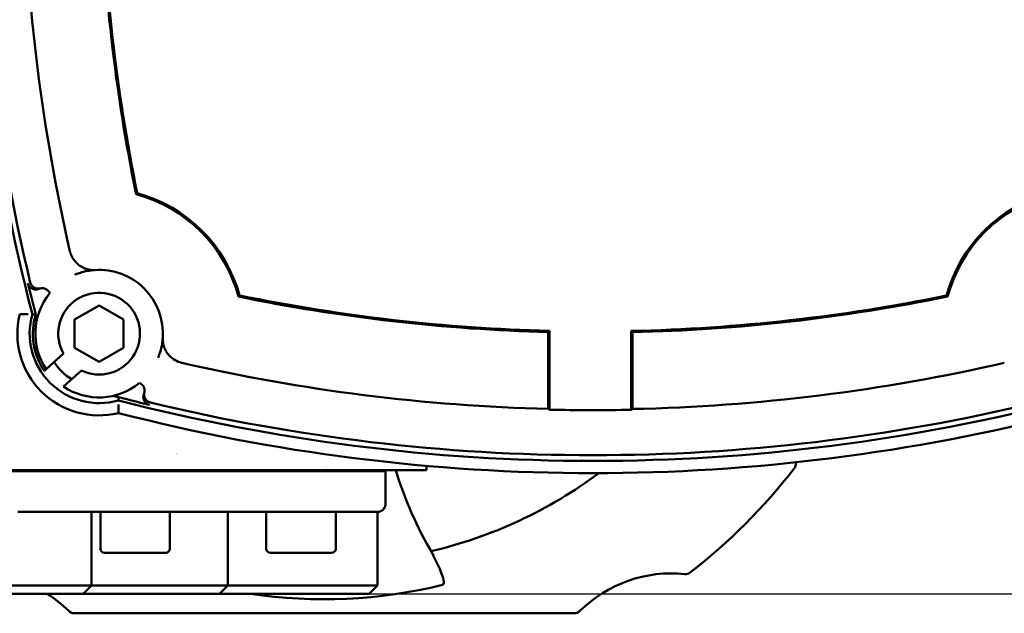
# Model space of a CAD drawing. Header units: millimetres. Extents: x -4631 to 9712, y -389 to 1491.
# Tile 26 of 33: x 1210 to 1331, y 680 to 753. Entities that reach past the tile are written whole.
import ezdxf

# ---------------------------------------------------------------- set-up
doc = ezdxf.new("R2010")
doc.units = ezdxf.units.MM
doc.header["$LTSCALE"] = 4
for name, color, linetype, lineweight in [('Видимый контур (ГОСТ)', 7, 'Continuous', 50), ('Линия резьбы (ГОСТ)', 7, 'Continuous', 25), ('Размер (ГОСТ)', 7, 'Continuous', 25)]:
    doc.layers.add(name, color=color, linetype=linetype, lineweight=lineweight)
doc.styles.add('Обычный текст (ГОСТ)', font='GOST Common Italic.ttf')
doc.dimstyles.new('Обычный (ГОСТ)', dxfattribs={"dimscale": 4, "dimtxt": 3.5, "dimasz": 3.5, "dimexe": 1, "dimexo": 0, "dimgap": 0.5, "dimtad": 1, "dimtxsty": 'Обычный текст (ГОСТ)', "dimblk": 'Filled-1', "dimcen": 0.09, "dimdle": 15, "dimclrd": 256, "dimclre": 256, "dimclrt": 256, "dimazin": 2, "dimtfac": 0.714286, "dimtdec": 3, "dimtmove": 0, "dimatfit": 3, "dimfxl": 1, "dimtolj": 1, "dimlwd": 25, "dimlwe": 25, "dimarcsym": 0})

# ---------------------------------------------------------------- blocks, each defined once
blk = doc.blocks.new('Filled-1')
at = {"color": 0}
for p, q in [((0, 0), (-1, 0.1429)), ((-1, 0.1429), (-1, -0.1429)), ((-1, 0), (0, 0)), ((-1, -0.1429), (0, 0))]:
    blk.add_line(p, q, dxfattribs=at)
at = {"color": 0, "flags": 128}
blk.add_lwpolyline([(-1, -0.1429), (0, 0), (-1, 0.1429), (-1, -0.1429)], dxfattribs=at)
at = {"color": 0}
blk.add_solid([(-1, -0.1429), (0, 0), (-1, 0.1429), (-1, -0.1429)], dxfattribs=at)
blk = doc.blocks.new('*D13')
at = {"layer": 'Defpoints', "color": 0, "linetype": 'Continuous', "transparency": 16777216}
for p in [(1221.99, 952.63), (1217.93, 682.63), (1447.12, 682.63)]:
    blk.add_point(p, dxfattribs=at)
at = {"layer": 'Размер (ГОСТ)', "linetype": 'Continuous', "lineweight": 25, "transparency": 16777216}
for p, q in [((1221.99, 952.63), (1451.12, 952.63)), ((1447.12, 938.63), (1447.12, 696.63)), ((1217.93, 682.63), (1451.12, 682.63))]:
    blk.add_line(p, q, dxfattribs=at)
at = {"layer": 'Размер (ГОСТ)', "linetype": 'Continuous', "lineweight": 25, "transparency": 16777216, "xscale": 14, "yscale": 14, "zscale": 14}
for p, rotation in [((1447.12, 952.63), 90), ((1447.12, 682.63), 270)]:
    blk.add_blockref('Filled-1', p, dxfattribs=dict(at, rotation=rotation))
at = {"layer": 'Размер (ГОСТ)', "linetype": 'Continuous', "lineweight": 25, "transparency": 16777216, "insert": (1430.94, 802.76), "char_height": 14, "attachment_point": 1, "rotation": 90, "style": 'Обычный текст (ГОСТ)'}
blk.add_mtext('\\A1;270', dxfattribs=at)

msp = doc.modelspace()

# ---------------------------------------------------------------- linework, layer by layer
at = {"layer": 'Видимый контур (ГОСТ)'}
for p, q in [((1216.88, 716.181), (1219.88, 717.913)), ((1219.88, 717.913), (1222.88, 716.181)), ((1216.88, 712.717), (1216.88, 716.181)), ((1222.88, 716.181), (1222.88, 712.717)), ((1274.833, 714.645), (1274.833, 705.906)), ((1274.99, 714.799), (1274.99, 705.145)), ((1284.99, 705.131), (1284.99, 714.784)), ((1285.148, 705.891), (1285.148, 714.63)), ((1213.408, 710.091), (1215.52, 712.001)), ((1219.88, 710.985), (1216.88, 712.717)), ((1222.88, 712.717), (1219.88, 710.985)), ((1213.18, 709.884), (1213.154, 709.862)), ((1213.408, 710.091), (1213.18, 709.884)), ((1217.716, 709.941), (1215.535, 707.969)), ((1164.934, 697.629), (1254.934, 697.629)), ((1233.009, 697.729), (1199.427, 697.729)), ((1222.032, 697.629), (1222.032, 697.729)), ((1226.785, 697.629), (1226.785, 697.729)), ((1227.279, 697.729), (1227.279, 697.629)), ((1244.387, 697.629), (1244.387, 697.729)), ((1247.08, 697.629), (1247.08, 697.729)), ((1247.632, 697.729), (1247.631, 697.729)), ((1248.506, 697.629), (1248.506, 697.729)), ((1254.934, 693.629), (1254.934, 697.629)), ((1259.934, 697.729), (1257.851, 697.729)), ((1259.934, 697.729), (1259.934, 698.271)), ((1253.934, 692.629), (1209.934, 692.629)), ((1218.934, 692.629), (1218.934, 683.629)), ((1220.035, 688.129), (1220.035, 692.629)), ((1228.535, 688.129), (1228.535, 692.629)), ((1235.612, 692.629), (1235.612, 683.629)), ((1240.33, 688.129), (1240.33, 692.629)), ((1248.83, 688.129), (1248.83, 692.629)), ((1253.934, 692.629), (1253.934, 683.629)), ((1228.035, 687.629), (1220.535, 687.629)), ((1248.33, 687.629), (1240.83, 687.629)), ((1200.934, 683.629), (1218.934, 683.629)), ((1218.934, 683.629), (1217.934, 682.629)), ((1223.483, 683.629), (1218.934, 683.629)), ((1223.483, 683.629), (1235.612, 683.629)), ((1234.612, 682.629), (1235.612, 683.629)), ((1237.034, 683.629), (1235.612, 683.629)), ((1244.934, 683.629), (1237.034, 683.629)), ((1244.934, 683.629), (1253.934, 683.629)), ((1252.934, 682.629), (1253.934, 683.629)), ((1217.934, 682.629), (1201.934, 682.629)), ((1217.934, 682.629), (1223.999, 682.629)), ((1234.612, 682.629), (1223.999, 682.629)), ((1234.612, 682.629), (1237.034, 682.629)), ((1237.034, 682.629), (1244.934, 682.629)), ((1252.934, 682.629), (1244.934, 682.629)), ((1216.863, 680.229), (1278.006, 680.229))]:
    msp.add_line(p, q, dxfattribs=at)
for centre, radius, start, end in [((1435.621, 774.878), 231.313, 165.4619, 194.5381), ((1435.621, 774.878), 230.614, 166.41796, 193.58204), ((1435.621, 774.878), 215.457, 181.32975, 191.58021), ((1435.621, 774.878), 225.012, 181.30999, 192.92192), ((1435.621, 774.878), 215.614, 181.37057, 191.606), ((1219.88, 714.449), 17.644, 14.89473, 75.10527), ((1219.88, 714.449), 17.802, 15.20837, 74.79163), ((1340.738, 714.449), 17.802, 105.20837, 164.79163), ((1340.738, 714.449), 17.644, 104.89473, 165.10527), ((1219.88, 714.449), 7.802, 356.05023, 93.94977), ((1435.621, 774.878), 230.92, 193.58862, 194.56518), ((1219.88, 714.449), 7.802, 140.69555, 213.955), ((1212.916, 719.016), 1, 21.99796, 104.08834), ((1219.88, 714.449), 5, 244.35456, 209.31692), ((1280.309, 930.19), 215.614, 258.394, 268.54483), ((1280.309, 930.19), 215.457, 258.41979, 268.58559), ((1280.309, 930.19), 215.457, 271.24509, 281.58021), ((1280.309, 930.19), 215.614, 271.28597, 281.606), ((1219.88, 714.449), 10, 166.295, 283.705), ((1219.88, 714.449), 8.5, 163.85219, 286.14781), ((1219.88, 714.449), 8.107, 163.09837, 214.26471), ((1219.88, 714.449), 6.5, 212.30526, 239.04235), ((1280.309, 930.19), 225.012, 257.07808, 268.60894), ((1280.309, 930.19), 225.012, 271.22893, 282.92192), ((1219.88, 714.449), 7.802, 236.15491, 309.30445), ((1224.447, 707.485), 1, 345.91166, 68.00204), ((1280.309, 930.19), 230.92, 255.28146, 256.41138), ((1280.309, 930.19), 231.313, 255.4619, 284.5381), ((1280.309, 930.19), 230.614, 256.41796, 283.58204), ((1280.309, 930.19), 232.812, 255.55894, 284.44106), ((1280.309, 930.19), 225.108, 268.64624, 271.19171), ((1247.434, 802.176), 103.946, 260.01258, 260.01261), ((1321.047, 700.229), 16, 185.47196, 185.68202), ((1247.434, 802.176), 103.946, 270.19647, 270.19698), ((1247.434, 742.729), 72.879, 307.9294, 322.0706), ((1304.13, 698.546), 1, 322.0706, 5.68202), ((1247.434, 742.729), 56.447, 283.38801, 306.54179), ((1253.934, 693.629), 1, 270, 0), ((1220.535, 688.129), 0.5, 180, 270), ((1228.035, 688.129), 0.5, 270, 0), ((1240.83, 688.129), 0.5, 180, 270), ((1248.33, 688.129), 0.5, 270, 0), ((1289.934, 669.117), 16, 84.31798, 134.56295), ((1291.618, 686.034), 1, 264.31798, 307.9294), ((1247.434, 742.729), 60.775, 261.45138, 283.74795), ((1204.934, 669.117), 16, 45.43705, 57.61947), ((1216.863, 681.229), 1, 225.43705, 270), ((1278.006, 681.229), 1, 270, 314.56295)]:
    msp.add_arc(centre, radius, start, end, dxfattribs=at)
for centre, major_axis, ratio, start_param, end_param in [((1972.892, -2425.007), (-760.212, 3144.995), 0.0174578, 0.0001432, 0.002848), ((-1919.576, 1467.461), (3144.995, -760.212), 0.0174578, 6.2803373, 6.2830421), ((1554.329, 930.19), (-411.239, 0), 0.7456588, 0.8235644, 0.8240421), ((1006.797, 930.19), (410.476, 0), 0.7456588, 5.4570649, 5.4575426)]:
    msp.add_ellipse(centre, major_axis=major_axis, ratio=ratio, start_param=start_param, end_param=end_param, dxfattribs=at)
for points in [[(1224.55, 731.627), (1224.505, 731.585), (1224.46, 731.543), (1224.415, 731.5)], [(1237.058, 719.119), (1237.016, 719.074), (1236.973, 719.029), (1236.931, 718.984)], [(1323.559, 719.119), (1323.601, 719.074), (1323.644, 719.029), (1323.686, 718.984)], [(1211.715, 716.813), (1211.849, 716.811), (1211.986, 716.809), (1212.123, 716.806)], [(1222.244, 706.284), (1222.242, 706.407), (1222.24, 706.532), (1222.237, 706.657)], [(1260.676, 687.524), (1258.777, 690.735), (1257.259, 694.168), (1256.166, 697.729)]]:
    msp.add_open_spline(points, degree=3, dxfattribs=at)
for points, knots in [([(1217.317, 722.929), (1217.185, 723.039), (1217.057, 723.164), (1216.785, 723.487), (1216.654, 723.685), (1216.437, 724.114), (1216.36, 724.33), (1216.307, 724.56)], [0.09812798, 0.09812798, 0.09812798, 0.09812798, 0.14104817, 0.14104817, 0.19592579, 0.19592579, 0.25275829, 0.25275829, 0.25275829, 0.25275829]), ([(1217.353, 722.991), (1217.352, 722.989), (1217.35, 722.987), (1217.339, 722.966), (1217.328, 722.948), (1217.317, 722.929)], [-0.0006493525, -0.0006493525, -0.0006493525, -0.0006493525, 0, 0, 0.0064482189, 0.0064482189, 0.0064482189, 0.0064482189]), ([(1218.71, 722.271), (1218.707, 722.272), (1218.701, 722.273), (1218.68, 722.277), (1218.662, 722.281), (1218.603, 722.293), (1218.554, 722.304), (1218.406, 722.342), (1218.275, 722.381), (1217.941, 722.516), (1217.731, 722.625), (1217.454, 722.819), (1217.383, 722.874), (1217.317, 722.929)], [0.00001882, 0.00001882, 0.00001882, 0.00001882, 0.00710995, 0.00710995, 0.01885826, 0.01885826, 0.04027376, 0.04027376, 0.08275616, 0.08275616, 0.13813841, 0.13813841, 0.15864681, 0.15864681, 0.15864681, 0.15864681]), ([(1216.901, 721.659), (1217.08, 721.733), (1217.261, 721.8), (1217.657, 721.93), (1217.873, 721.991), (1218.092, 722.043), (1218.32, 722.096), (1218.55, 722.14), (1218.967, 722.199), (1219.154, 722.219), (1219.342, 722.232)], [-10.5109869, -10.5109869, -10.5109869, -10.5109869, -8.2393944, -8.2393944, -5.5673242, -5.5673242, -5.5673242, -2.7836621, -2.7836621, -0.5648749, -0.5648749, -0.5648749, -0.5648749]), ([(1219.342, 722.232), (1219.327, 722.231), (1219.312, 722.23), (1219.28, 722.228), (1219.264, 722.227), (1219.222, 722.226), (1219.198, 722.225), (1219.128, 722.225), (1219.085, 722.226), (1218.91, 722.233), (1218.798, 722.251), (1218.71, 722.271)], [0, 0, 0, 0, 0.00455786, 0.00455786, 0.0103664, 0.0103664, 0.02110275, 0.02110275, 0.04882124, 0.04882124, 0.15780928, 0.15780928, 0.15780928, 0.15780928]), ([(1212.527, 719.937), (1212.486, 719.92), (1212.445, 719.906), (1212.402, 719.894), (1212.359, 719.883), (1212.316, 719.874), (1212.272, 719.868), (1212.231, 719.862), (1212.189, 719.859), (1212.148, 719.859), (1212.112, 719.859), (1212.077, 719.86), (1212.043, 719.863), (1211.998, 719.868), (1211.955, 719.875), (1211.912, 719.885), (1211.869, 719.895), (1211.826, 719.908), (1211.785, 719.923), (1211.779, 719.926), (1211.773, 719.928), (1211.767, 719.93), (1211.725, 719.947), (1211.685, 719.966), (1211.647, 719.988), (1211.624, 720), (1211.602, 720.014), (1211.581, 720.028), (1211.544, 720.053), (1211.509, 720.08), (1211.475, 720.11), (1211.464, 720.12), (1211.453, 720.13), (1211.442, 720.141), (1211.411, 720.172), (1211.381, 720.205), (1211.353, 720.239), (1211.326, 720.274), (1211.301, 720.311), (1211.278, 720.349), (1211.275, 720.354), (1211.273, 720.358), (1211.27, 720.363), (1211.248, 720.401), (1211.228, 720.441), (1211.211, 720.483), (1211.195, 720.523), (1211.181, 720.564), (1211.17, 720.607), (1211.168, 720.612), (1211.167, 720.618), (1211.165, 720.623)], [0, 0, 0, 0, 0.01322701, 0.01322701, 0.01322701, 0.02659704, 0.02659704, 0.02659704, 0.03911789, 0.03911789, 0.03911789, 0.04966352, 0.04966352, 0.04966352, 0.06300213, 0.06300213, 0.06300213, 0.07631761, 0.07631761, 0.07631761, 0.07822334, 0.07822334, 0.07822334, 0.09159665, 0.09159665, 0.09159665, 0.0993611, 0.0993611, 0.0993611, 0.11277345, 0.11277345, 0.11277345, 0.11730206, 0.11730206, 0.11730206, 0.13064071, 0.13064071, 0.13064071, 0.14401556, 0.14401556, 0.14401556, 0.14555298, 0.14555298, 0.14555298, 0.1589521, 0.1589521, 0.1589521, 0.17208228, 0.17208228, 0.17208228, 0.1738043, 0.1738043, 0.1738043, 0.1738043]), ([(1212.672, 719.986), (1212.629, 719.975), (1212.586, 719.967), (1212.542, 719.962), (1212.498, 719.957), (1212.454, 719.955), (1212.41, 719.956), (1212.368, 719.957), (1212.327, 719.96), (1212.285, 719.966), (1212.265, 719.969), (1212.245, 719.973), (1212.225, 719.977), (1212.182, 719.986), (1212.139, 719.998), (1212.097, 720.013), (1212.056, 720.027), (1212.015, 720.045), (1211.975, 720.065), (1211.957, 720.074), (1211.938, 720.084), (1211.92, 720.095), (1211.885, 720.116), (1211.851, 720.139), (1211.818, 720.164), (1211.783, 720.191), (1211.75, 720.221), (1211.718, 720.252), (1211.687, 720.284), (1211.658, 720.317), (1211.632, 720.353), (1211.605, 720.388), (1211.58, 720.426), (1211.558, 720.464), (1211.546, 720.485), (1211.535, 720.506), (1211.525, 720.528), (1211.506, 720.568), (1211.49, 720.609), (1211.476, 720.651), (1211.468, 720.674), (1211.462, 720.697), (1211.456, 720.721)], [0, 0, 0, 0, 0.01323957, 0.01323957, 0.01323957, 0.02659687, 0.02659687, 0.02659687, 0.03911702, 0.03911702, 0.03911702, 0.04526964, 0.04526964, 0.04526964, 0.05858958, 0.05858958, 0.05858958, 0.07189878, 0.07189878, 0.07189878, 0.07822178, 0.07822178, 0.07822178, 0.09056101, 0.09056101, 0.09056101, 0.10396742, 0.10396742, 0.10396742, 0.11730025, 0.11730025, 0.11730025, 0.13067842, 0.13067842, 0.13067842, 0.13785858, 0.13785858, 0.13785858, 0.15113182, 0.15113182, 0.15113182, 0.15841694, 0.15841694, 0.15841694, 0.15841694]), ([(1211.197, 716.818), (1211.123, 716.819), (1211.05, 716.819), (1210.977, 716.819), (1210.907, 716.819), (1210.838, 716.82), (1210.772, 716.82), (1210.65, 716.82), (1210.54, 716.82), (1210.447, 716.819), (1210.357, 716.819), (1210.286, 716.819), (1210.237, 716.818), (1210.189, 716.818), (1210.164, 716.818), (1210.164, 716.818)], [-0.31990975, -0.31990975, -0.31990975, -0.31990975, -0.29774915, -0.29774915, -0.29774915, -0.27613227, -0.27613227, -0.27613227, -0.23631761, -0.23631761, -0.23631761, -0.19772722, -0.19772722, -0.19772722, -0.15971948, -0.15971948, -0.15971948, -0.15971948]), ([(1227.663, 713.911), (1227.65, 713.721), (1227.63, 713.532), (1227.569, 713.111), (1227.525, 712.879), (1227.471, 712.649), (1227.42, 712.433), (1227.359, 712.218), (1227.23, 711.826), (1227.163, 711.647), (1227.09, 711.47)], [-10.3465897, -10.3465897, -10.3465897, -10.3465897, -8.1040625, -8.1040625, -5.2965281, -5.2965281, -5.2965281, -2.6482641, -2.6482641, -0.4004777, -0.4004777, -0.4004777, -0.4004777]), ([(1227.702, 713.279), (1227.685, 713.352), (1227.668, 713.452), (1227.657, 713.624), (1227.656, 713.679), (1227.656, 713.765), (1227.657, 713.794), (1227.659, 713.838), (1227.659, 713.853), (1227.661, 713.882), (1227.662, 713.897), (1227.663, 713.911)], [0.00051203, 0.00051203, 0.00051203, 0.00051203, 0.15733961, 0.15733961, 0.21521212, 0.21521212, 0.23780105, 0.23780105, 0.24706117, 0.24706117, 0.25539911, 0.25539911, 0.25539911, 0.25539911]), ([(1228.36, 711.886), (1228.266, 711.999), (1228.181, 712.117), (1228.001, 712.405), (1227.916, 712.58), (1227.818, 712.835), (1227.788, 712.927), (1227.751, 713.057), (1227.74, 713.104), (1227.724, 713.17), (1227.719, 713.193), (1227.713, 713.226), (1227.71, 713.237), (1227.705, 713.263), (1227.703, 713.274), (1227.702, 713.279)], [0.16511911, 0.16511911, 0.16511911, 0.16511911, 0.20901859, 0.20901859, 0.27090721, 0.27090721, 0.30571158, 0.30571158, 0.32545697, 0.32545697, 0.33708869, 0.33708869, 0.34423327, 0.34423327, 0.35560519, 0.35560519, 0.35560519, 0.35560519]), ([(1228.421, 711.922), (1228.42, 711.921), (1228.418, 711.92), (1228.397, 711.908), (1228.379, 711.897), (1228.36, 711.886)], [-0.0006503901, -0.0006503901, -0.0006503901, -0.0006503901, 0, 0, 0.006447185, 0.006447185, 0.006447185, 0.006447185]), ([(1229.991, 710.876), (1229.655, 710.954), (1229.387, 711.078), (1228.89, 711.36), (1228.617, 711.587), (1228.38, 711.862), (1228.37, 711.874), (1228.36, 711.886)], [0, 0, 0, 0, 0.10333493, 0.10333493, 0.2698472, 0.2698472, 0.2772833, 0.2772833, 0.2772833, 0.2772833]), ([(1226.152, 706.025), (1226.109, 706.036), (1226.067, 706.049), (1226.027, 706.065), (1225.985, 706.081), (1225.945, 706.1), (1225.906, 706.121), (1225.87, 706.141), (1225.835, 706.163), (1225.801, 706.188), (1225.765, 706.214), (1225.73, 706.242), (1225.698, 706.273), (1225.666, 706.303), (1225.636, 706.336), (1225.608, 706.37), (1225.604, 706.376), (1225.599, 706.381), (1225.595, 706.387), (1225.574, 706.414), (1225.555, 706.442), (1225.537, 706.47), (1225.514, 706.508), (1225.493, 706.547), (1225.475, 706.587), (1225.457, 706.628), (1225.441, 706.669), (1225.429, 706.712), (1225.421, 706.739), (1225.414, 706.766), (1225.408, 706.794), (1225.405, 706.807), (1225.403, 706.82), (1225.401, 706.833), (1225.393, 706.876), (1225.389, 706.921), (1225.387, 706.965), (1225.387, 706.989), (1225.387, 707.014), (1225.388, 707.038), (1225.389, 707.082), (1225.394, 707.126), (1225.402, 707.17), (1225.406, 707.194), (1225.411, 707.218), (1225.417, 707.241)], [0, 0, 0, 0, 0.01315073, 0.01315073, 0.01315073, 0.02657039, 0.02657039, 0.02657039, 0.03904101, 0.03904101, 0.03904101, 0.05243859, 0.05243859, 0.05243859, 0.06575093, 0.06575093, 0.06575093, 0.06794925, 0.06794925, 0.06794925, 0.07809104, 0.07809104, 0.07809104, 0.09136373, 0.09136373, 0.09136373, 0.1047024, 0.1047024, 0.1047024, 0.11323539, 0.11323539, 0.11323539, 0.11716361, 0.11716361, 0.11716361, 0.13049835, 0.13049835, 0.13049835, 0.13778965, 0.13778965, 0.13778965, 0.15109884, 0.15109884, 0.15109884, 0.15841303, 0.15841303, 0.15841303, 0.15841303]), ([(1221.62, 706.844), (1221.793, 706.796), (1221.927, 706.758), (1222.093, 706.708), (1222.152, 706.69), (1222.219, 706.667), (1222.236, 706.66), (1222.237, 706.657), (1222.237, 706.657), (1222.237, 706.657)], [0.721306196, 0.721306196, 0.721306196, 0.721306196, 0.762128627, 0.762128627, 0.789782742, 0.789782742, 0.809787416, 0.809787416, 0.810787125, 0.810787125, 0.810787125, 0.810787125]), ([(1226.054, 705.735), (1226.012, 705.745), (1225.97, 705.758), (1225.93, 705.774), (1225.888, 705.79), (1225.848, 705.809), (1225.809, 705.831), (1225.772, 705.851), (1225.737, 705.873), (1225.704, 705.897), (1225.667, 705.924), (1225.633, 705.952), (1225.601, 705.983), (1225.569, 706.013), (1225.539, 706.045), (1225.511, 706.08), (1225.493, 706.102), (1225.475, 706.126), (1225.459, 706.15), (1225.452, 706.16), (1225.446, 706.17), (1225.44, 706.18), (1225.417, 706.217), (1225.396, 706.256), (1225.378, 706.296), (1225.36, 706.336), (1225.344, 706.378), (1225.332, 706.421), (1225.32, 706.46), (1225.31, 706.501), (1225.303, 706.542), (1225.3, 706.565), (1225.296, 706.588), (1225.294, 706.612), (1225.29, 706.656), (1225.289, 706.7), (1225.29, 706.745), (1225.291, 706.771), (1225.293, 706.797), (1225.297, 706.824), (1225.302, 706.868), (1225.31, 706.911), (1225.321, 706.954), (1225.332, 706.997), (1225.345, 707.039), (1225.362, 707.08), (1225.364, 707.085), (1225.366, 707.091), (1225.368, 707.096)], [0, 0, 0, 0, 0.01312312, 0.01312312, 0.01312312, 0.02655601, 0.02655601, 0.02655601, 0.0390419, 0.0390419, 0.0390419, 0.05245911, 0.05245911, 0.05245911, 0.06573805, 0.06573805, 0.06573805, 0.07453662, 0.07453662, 0.07453662, 0.07808554, 0.07808554, 0.07808554, 0.09130446, 0.09130446, 0.09130446, 0.10466337, 0.10466337, 0.10466337, 0.11714859, 0.11714859, 0.11714859, 0.12419585, 0.12419585, 0.12419585, 0.13754727, 0.13754727, 0.13754727, 0.14547648, 0.14547648, 0.14547648, 0.1588304, 0.1588304, 0.1588304, 0.17205676, 0.17205676, 0.17205676, 0.17380017, 0.17380017, 0.17380017, 0.17380017]), ([(1222.249, 705.766), (1222.249, 705.692), (1222.25, 705.619), (1222.25, 705.546), (1222.25, 705.476), (1222.251, 705.407), (1222.251, 705.341), (1222.251, 705.219), (1222.251, 705.109), (1222.25, 705.016), (1222.25, 704.926), (1222.25, 704.855), (1222.249, 704.806), (1222.249, 704.758), (1222.249, 704.734), (1222.249, 704.734)], [-0.31991784, -0.31991784, -0.31991784, -0.31991784, -0.29776324, -0.29776324, -0.29776324, -0.27614568, -0.27614568, -0.27614568, -0.23632802, -0.23632802, -0.23632802, -0.19773567, -0.19773567, -0.19773567, -0.15972751, -0.15972751, -0.15972751, -0.15972751]), ([(1274.846, 705.245), (1274.842, 705.327), (1274.839, 705.428), (1274.835, 705.637), (1274.833, 705.783), (1274.833, 705.906)], [0.080342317, 0.080342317, 0.080342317, 0.080342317, 0.111253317, 0.111253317, 0.148278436, 0.148278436, 0.148278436, 0.148278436]), ([(1285.148, 705.891), (1285.148, 705.768), (1285.146, 705.623), (1285.141, 705.414), (1285.138, 705.312), (1285.134, 705.23)], [0.444592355, 0.444592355, 0.444592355, 0.444592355, 0.481613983, 0.481613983, 0.512521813, 0.512521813, 0.512521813, 0.512521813]), ([(1233.009, 697.729), (1234.718, 697.729), (1236.235, 697.729), (1239.332, 697.729), (1240.891, 697.729), (1242.351, 697.73)], [-1.0691084, -1.0691084, -1.0691084, -1.0691084, -0.5242951, -0.5242951, -0.0000057, -0.0000057, -0.0000057, -0.0000057]), ([(1242.352, 697.73), (1243.346, 697.729), (1244.295, 697.729), (1246.082, 697.729), (1246.886, 697.729), (1247.631, 697.73)], [-0.71669486, -0.71669486, -0.71669486, -0.71669486, -0.35835356, -0.35835356, -0.00000443, -0.00000443, -0.00000443, -0.00000443]), ([(1247.631, 697.73), (1249.944, 697.729), (1251.96, 697.729), (1255.313, 697.729), (1256.769, 697.729), (1257.851, 697.729)], [-2.2504991, -2.2504991, -2.2504991, -2.2504991, -1.1370123, -1.1370123, 0, 0, 0, 0]), ([(1260.676, 687.524), (1260.682, 687.513), (1260.688, 687.503), (1260.735, 687.417), (1260.771, 687.329), (1260.852, 687.13), (1260.899, 687.015), (1260.958, 686.897)], [-0.080953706, -0.080953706, -0.080953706, -0.080953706, -0.075780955, -0.075780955, -0.03979621, -0.03979621, -0.000221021, -0.000221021, -0.000221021, -0.000221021]), ([(1260.958, 686.897), (1261.294, 686.228), (1261.619, 685.536), (1261.919, 684.72), (1262.037, 684.356), (1262.054, 684.001), (1262.05, 683.917), (1262.017, 683.815), (1262.002, 683.784), (1261.967, 683.743), (1261.952, 683.729), (1261.917, 683.708), (1261.898, 683.7), (1261.878, 683.695)], [-0.27857671, -0.27857671, -0.27857671, -0.27857671, -0.1210477, -0.1210477, -0.04448238, -0.04448238, -0.02253281, -0.02253281, -0.01231479, -0.01231479, -0.00620996, -0.00620996, 0, 0, 0, 0])]:
    msp.add_open_spline(points, degree=3, knots=knots, dxfattribs=at)
for points, weights in [([(1274.99, 714.799), (1274.912, 714.722), (1274.833, 714.645)], [0.999999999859, 0.999999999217, 0.999999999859]), ([(1284.99, 714.784), (1285.069, 714.707), (1285.148, 714.63)], [0.99999999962, 0.999999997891, 0.99999999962])]:
    msp.add_rational_spline(points, weights, degree=2, dxfattribs=at)
at = {"layer": 'Линия резьбы (ГОСТ)'}
for p, q in [((1222.264, 697.729), (1222.264, 697.629)), ((1226.307, 697.629), (1226.307, 697.729)), ((1246.601, 697.629), (1246.601, 697.729))]:
    msp.add_line(p, q, dxfattribs=at)

# ---------------------------------------------------------------- dimensions: what is measured, and where the dimension line sits
at = {"layer": 'Размер (ГОСТ)', "linetype": 'Continuous', "lineweight": 25}
dim = msp.add_linear_dim(base=(1447.122, 682.629), p1=(1221.989, 952.629), p2=(1217.934, 682.629), angle=270, dimstyle='Обычный (ГОСТ)', override={"dimgap": 0.5, "dimdec": 2, "dimtol": 0, "dimlim": 0, "dimtp": 0, "dimtm": 0, "dimtdec": 3, "dimtofl": 0, "dimatfit": 1}, dxfattribs=at)
dim.commit()
dim.dimension.update_dxf_attribs({"geometry": '*D13', "text_midpoint": (1447.122, 817.629), "dimtype": 160})

doc.saveas('drawing.dxf')
